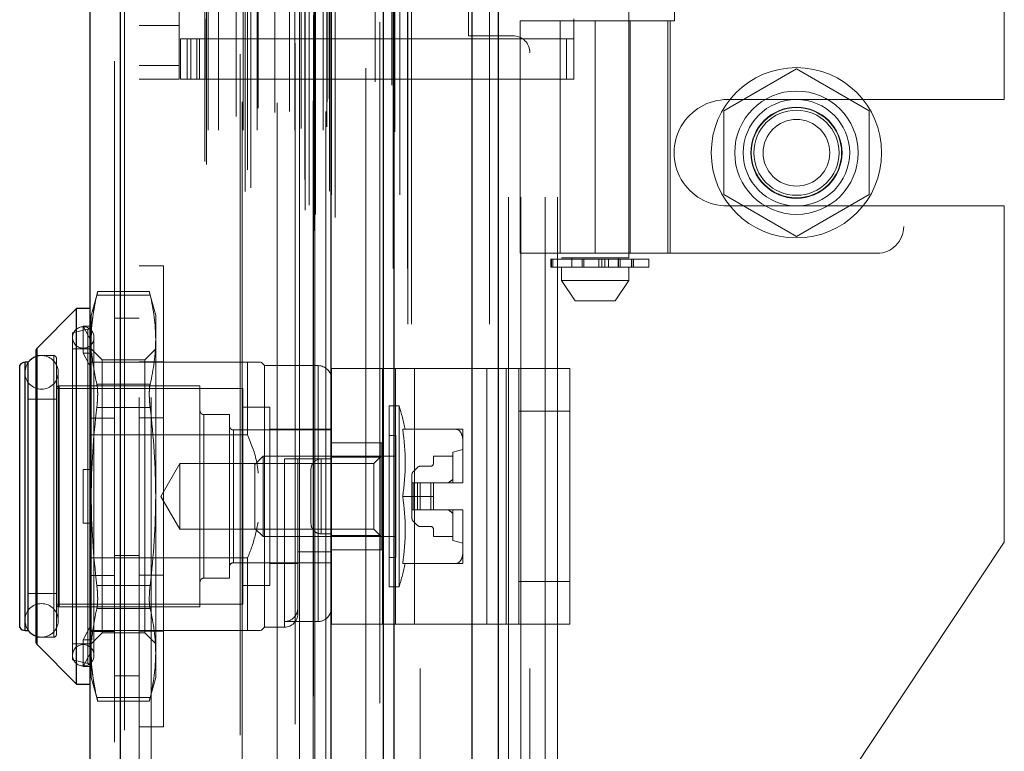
# Model space of a CAD drawing. Header units: inches. Extents: x 0.2 to 10.8, y 0.2 to 8.2.
# Tile 129 of 164: x 5.473 to 5.618, y 3.223 to 3.33. Entities that reach past the tile are written whole.
import ezdxf

# ---------------------------------------------------------------- set-up
doc = ezdxf.new("R2010")
doc.units = ezdxf.units.IN
doc.header["$MEASUREMENT"] = 0
doc.linetypes.add('HIDDEN', pattern=[0.07500000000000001, 0.05, -0.025])
doc.layers.add('DIMENSIONS', color=140, linetype='Continuous')
doc.styles.add('SLDTEXTSTYLE0', font='TXT', dxfattribs={"width": 0.7})
doc.dimstyles.new('SLDDIMSTYLE0', dxfattribs={"dimtxt": 0.0849609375, "dimasz": 0.13, "dimexe": 0, "dimexo": 0.0625, "dimgap": 0.021240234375, "dimtad": 0, "dimtih": 1, "dimtoh": 1, "dimlfac": 20, "dimrnd": 1e-09, "dimzin": 12, "dimdsep": 46, "dimtxsty": 'SLDTEXTSTYLE0', "dimsah": 1, "dimcen": 0.09, "dimadec": 0, "dimazin": 3, "dimtfac": 1, "dimtofl": 0, "dimtmove": 0, "dimatfit": 3, "dimfxl": 0, "dimfrac": 2, "dimtolj": 1, "dimtzin": 12, "dimarcsym": 0})

# ---------------------------------------------------------------- blocks, each defined once
blk = doc.blocks.new('_D_18')
at = {"layer": 'DIMENSIONS'}
for p, q in [((5.495136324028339, 5.028145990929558), (5.109062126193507, 5.02814599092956)), ((5.234062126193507, 5.02814599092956), (5.234062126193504, 4.099762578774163)), ((5.072488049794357, 3.945711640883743), (5.043957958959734, 3.945711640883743)), ((5.043957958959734, 3.945711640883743), (5.043957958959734, 3.810680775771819)), ((5.395636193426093, 3.945711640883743), (5.424166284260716, 3.945711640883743)), ((5.424166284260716, 3.945711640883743), (5.424166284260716, 3.810680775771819)), ((5.043957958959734, 3.810680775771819), (5.072488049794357, 3.810680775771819)), ((5.424166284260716, 3.810680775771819), (5.395636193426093, 3.810680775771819)), ((5.234062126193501, 3.20394599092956), (5.234062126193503, 3.791660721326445)), ((5.495136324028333, 3.203945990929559), (5.1090621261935, 3.203945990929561))]:
    blk.add_line(p, q, dxfattribs=at)
for points in [[(5.234062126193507, 5.02814599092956), (5.214062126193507, 4.89814599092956), (5.254062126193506, 4.89814599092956)], [(5.234062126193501, 3.20394599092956), (5.254062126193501, 3.33394599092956), (5.214062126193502, 3.33394599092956)]]:
    blk.add_solid(points, dxfattribs=at)
at = {"layer": 'DIMENSIONS', "char_height": 0.08333333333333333, "attachment_point": 1, "style": 'SLDTEXTSTYLE0'}
for s, insert in [('36.48', (5.072488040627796, 4.072154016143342)), ('926.7', (5.072488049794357, 3.918103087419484))]:
    blk.add_mtext(s, dxfattribs=dict(at, insert=insert))
blk = doc.blocks.new('_D_19')
at = {"layer": 'DIMENSIONS'}
for p, q in [((5.47678632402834, 5.097295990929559), (4.776774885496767, 5.097295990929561)), ((4.901774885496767, 5.097295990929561), (4.901774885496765, 4.580255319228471)), ((4.740200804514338, 4.450124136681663), (4.711670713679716, 4.450124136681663)), ((4.711670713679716, 4.450124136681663), (4.711670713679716, 4.315093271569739)), ((5.063348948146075, 4.450124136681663), (5.091879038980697, 4.450124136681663)), ((5.091879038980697, 4.450124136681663), (5.091879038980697, 4.315093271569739)), ((4.711670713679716, 4.315093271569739), (4.740200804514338, 4.315093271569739)), ((5.091879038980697, 4.315093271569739), (5.063348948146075, 4.315093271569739)), ((4.90177488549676, 3.13474599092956), (4.901774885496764, 4.161042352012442)), ((5.476786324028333, 3.134745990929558), (4.77677488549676, 3.134745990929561))]:
    blk.add_line(p, q, dxfattribs=at)
for points in [[(4.901774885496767, 5.097295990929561), (4.881774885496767, 4.967295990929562), (4.921774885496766, 4.967295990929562)], [(4.90177488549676, 3.13474599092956), (4.92177488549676, 3.26474599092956), (4.881774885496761, 3.26474599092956)]]:
    blk.add_solid(points, dxfattribs=at)
at = {"layer": 'DIMENSIONS', "char_height": 0.08333333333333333, "attachment_point": 1, "style": 'SLDTEXTSTYLE0'}
for s, insert in [('39.25', (4.740200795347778, 4.576566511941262)), ('997.0', (4.740200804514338, 4.422515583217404)), ('OPENING', (4.639737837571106, 4.268464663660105))]:
    blk.add_mtext(s, dxfattribs=dict(at, insert=insert))

msp = doc.modelspace()

# ---------------------------------------------------------------- linework, layer by layer
at = {"color": 7, "linetype": 'Continuous', "lineweight": 25}
for p, q in [((5.539813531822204, 3.085295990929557), (5.539813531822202, 5.152085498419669)), ((5.54363190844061, 5.152793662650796), (5.54363190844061, 3.085295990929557)), ((5.526786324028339, 3.085295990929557), (5.526786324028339, 5.146545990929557)), ((5.528367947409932, 3.085295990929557), (5.528367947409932, 5.146701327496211)), ((5.519104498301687, 3.100958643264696), (5.519104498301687, 5.131123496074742)), ((5.488191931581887, 3.106409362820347), (5.488191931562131, 5.12567277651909)), ((5.483729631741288, 5.12390569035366), (5.483729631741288, 3.108176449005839)), ((5.481761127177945, 3.28755678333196), (5.475970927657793, 3.281766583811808)), ((5.483729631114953, 3.28755678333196), (5.481761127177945, 3.28755678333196)), ((5.481761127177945, 3.23243867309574), (5.481761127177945, 3.28755678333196)), ((5.475855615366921, 3.238507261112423), (5.475855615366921, 3.281488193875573)), ((5.475970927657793, 3.238228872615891), (5.475970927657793, 3.281766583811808)), ((5.474656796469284, 3.279682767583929), (5.474230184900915, 3.279682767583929)), ((5.474230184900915, 3.240312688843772), (5.474230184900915, 3.279682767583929)), ((5.474674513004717, 3.240312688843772), (5.474674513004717, 3.279682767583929)), ((5.473422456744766, 3.240734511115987), (5.473422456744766, 3.279260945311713)), ((5.474230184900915, 3.240312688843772), (5.474656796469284, 3.240312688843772)), ((5.475970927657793, 3.238228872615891), (5.481761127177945, 3.23243867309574)), ((5.481761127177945, 3.23243867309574), (5.483729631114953, 3.23243867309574))]:
    msp.add_line(p, q, dxfattribs=at)
at = {"color": 7, "linetype": 'HIDDEN', "lineweight": 18}
for p, q in [((5.539813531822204, 3.085295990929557), (5.539813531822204, 5.152085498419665)), ((5.542359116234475, 3.085295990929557), (5.542359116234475, 5.15208549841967)), ((5.542359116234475, 3.085295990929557), (5.542359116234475, 5.152085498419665)), ((5.54363190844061, 5.152793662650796), (5.54363190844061, 3.085295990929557)), ((5.54363190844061, 3.085295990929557), (5.54363190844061, 5.1527936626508)), ((5.54363190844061, 3.085295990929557), (5.54363190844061, 5.1527936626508)), ((5.528367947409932, 3.085295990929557), (5.528367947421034, 5.146701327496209)), ((5.530386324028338, 3.085295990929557), (5.530386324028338, 5.146545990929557)), ((5.530913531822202, 3.085295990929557), (5.530913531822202, 5.146701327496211)), ((5.530913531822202, 3.085295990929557), (5.530913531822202, 5.146701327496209)), ((5.528215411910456, 3.093476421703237), (5.528215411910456, 5.138605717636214)), ((5.516569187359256, 3.098958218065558), (5.516569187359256, 5.133123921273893)), ((5.516569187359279, 3.098958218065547), (5.516569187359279, 5.133123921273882)), ((5.515286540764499, 3.101999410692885), (5.515286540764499, 5.130082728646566)), ((5.516518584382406, 5.130667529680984), (5.516518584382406, 3.101414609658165)), ((5.516824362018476, 3.101360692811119), (5.516824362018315, 5.13072144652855)), ((5.519729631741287, 3.100958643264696), (5.519729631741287, 5.131123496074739)), ((5.515881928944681, 3.102752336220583), (5.515881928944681, 5.129352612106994)), ((5.526262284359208, 5.129625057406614), (5.526262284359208, 3.102456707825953)), ((5.506481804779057, 3.104737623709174), (5.506481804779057, 5.127344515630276)), ((5.518878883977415, 3.104827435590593), (5.518878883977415, 5.127254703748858)), ((5.518878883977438, 3.104827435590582), (5.518878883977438, 5.127254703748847)), ((5.519149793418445, 3.104249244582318), (5.519149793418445, 5.127832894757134)), ((5.519165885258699, 3.104375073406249), (5.519165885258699, 5.127707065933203)), ((5.529179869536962, 3.104274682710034), (5.529179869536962, 5.127802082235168)), ((5.488191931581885, 5.125672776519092), (5.488191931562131, 3.106409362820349)), ((5.488817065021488, 3.106409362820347), (5.488817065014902, 5.12567277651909)), ((5.488817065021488, 5.125672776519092), (5.488817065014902, 3.106409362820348)), ((5.507340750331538, 3.1052920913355), (5.507340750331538, 5.126787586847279)), ((5.51384783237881, 5.126540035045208), (5.51384783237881, 3.105546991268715)), ((5.505773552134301, 5.124924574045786), (5.505773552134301, 3.107154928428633)), ((5.506832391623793, 3.107919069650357), (5.506832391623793, 5.124163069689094)), ((5.515267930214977, 3.106527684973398), (5.515267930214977, 5.125554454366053)), ((5.487329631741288, 5.123905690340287), (5.487329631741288, 3.108176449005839)), ((5.500562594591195, 3.109138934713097), (5.500562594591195, 5.122943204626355)), ((5.500822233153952, 3.108700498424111), (5.500822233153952, 5.12338164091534)), ((5.524200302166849, 5.122865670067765), (5.524200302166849, 3.109215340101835)), ((5.528477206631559, 3.113540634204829), (5.528477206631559, 5.118542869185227)), ((5.501062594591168, 3.113769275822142), (5.501062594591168, 5.118312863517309)), ((5.501062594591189, 3.113769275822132), (5.501062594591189, 5.118312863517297)), ((5.50258214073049, 3.113769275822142), (5.50258214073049, 5.118312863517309)), ((5.506075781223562, 5.117914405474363), (5.506075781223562, 3.114167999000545)), ((5.506203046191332, 3.113769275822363), (5.506203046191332, 5.118312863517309)), ((5.508270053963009, 3.113769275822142), (5.508270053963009, 5.118312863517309)), ((5.511193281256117, 5.11777123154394), (5.511193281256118, 3.114309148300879)), ((5.513772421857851, 3.113769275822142), (5.513772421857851, 5.118312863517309)), ((5.514476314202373, 5.118312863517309), (5.514476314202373, 3.113769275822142)), ((5.514476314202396, 3.113769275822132), (5.514476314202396, 5.118312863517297)), ((5.514726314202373, 3.114019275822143), (5.514726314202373, 5.118062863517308)), ((5.516476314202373, 5.118062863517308), (5.516476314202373, 3.114019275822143)), ((5.516726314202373, 3.113769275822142), (5.516726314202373, 5.118312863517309)), ((5.516726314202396, 5.118312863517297), (5.516726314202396, 3.113769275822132)), ((5.517970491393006, 3.113769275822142), (5.517970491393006, 5.118312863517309)), ((5.517970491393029, 3.113769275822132), (5.517970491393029, 5.118312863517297)), ((5.518476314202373, 3.114269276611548), (5.518476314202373, 5.117812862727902)), ((5.518476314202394, 3.114269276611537), (5.518476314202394, 5.117812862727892)), ((5.505167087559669, 3.115788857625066), (5.505167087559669, 5.116293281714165)), ((5.510864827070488, 3.116346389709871), (5.510864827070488, 5.115735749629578)), ((5.510864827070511, 3.11634638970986), (5.510864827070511, 5.115735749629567)), ((5.512997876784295, 3.116494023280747), (5.512997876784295, 5.1155872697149)), ((5.518329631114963, 5.116516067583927), (5.518329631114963, 3.115566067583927)), ((5.508431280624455, 3.117011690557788), (5.508431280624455, 5.115074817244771)), ((5.518518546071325, 3.117917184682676), (5.518518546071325, 5.114164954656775)), ((5.518518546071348, 3.117917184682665), (5.518518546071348, 5.114164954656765)), ((5.518846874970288, 3.118381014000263), (5.518846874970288, 5.113701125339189)), ((5.51884687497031, 3.118381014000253), (5.51884687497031, 5.113701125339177)), ((5.525562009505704, 3.120835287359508), (5.525562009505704, 5.111246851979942)), ((5.528042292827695, 3.120368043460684), (5.528042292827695, 5.111693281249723)), ((5.532186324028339, 3.134745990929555), (5.532186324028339, 5.097295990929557)), ((5.532186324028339, 3.134745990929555), (5.532186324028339, 5.097295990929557)), ((5.532186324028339, 3.134745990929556), (5.532186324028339, 5.097295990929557)), ((5.532186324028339, 3.134745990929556), (5.532186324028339, 5.097295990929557)), ((5.490929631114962, 5.074516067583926), (5.490929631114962, 3.157566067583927)), ((5.492729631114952, 3.157566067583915), (5.492729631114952, 5.074516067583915)), ((5.492729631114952, 3.157566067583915), (5.492729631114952, 5.074516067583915)), ((5.492729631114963, 5.074516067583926), (5.492729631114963, 3.157566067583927)), ((5.492729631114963, 5.074516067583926), (5.492729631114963, 3.157566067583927)), ((5.545136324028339, 3.203945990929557), (5.545136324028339, 3.535045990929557)), ((5.545136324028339, 3.203945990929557), (5.545136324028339, 3.535045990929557)), ((5.546936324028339, 3.203945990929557), (5.546936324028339, 3.535045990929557)), ((5.550536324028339, 3.203945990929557), (5.550536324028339, 3.535045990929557)), ((5.552336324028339, 3.203945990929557), (5.552336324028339, 3.535045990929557)), ((5.552336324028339, 3.203945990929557), (5.552336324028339, 3.535045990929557)), ((5.552937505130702, 3.442658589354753), (5.552937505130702, 3.295020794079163)), ((5.562780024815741, 3.295020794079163), (5.562780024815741, 3.442658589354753)), ((5.603134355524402, 3.439382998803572), (5.603134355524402, 3.299619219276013)), ((5.617886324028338, 3.318258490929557), (5.617886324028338, 3.420733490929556)), ((5.496835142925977, 3.323241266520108), (5.496835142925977, 3.415760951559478)), ((5.539286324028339, 3.327620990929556), (5.539286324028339, 3.411370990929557)), ((5.569491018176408, 3.409166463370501), (5.569491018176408, 3.329835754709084)), ((5.500772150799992, 3.330131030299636), (5.500772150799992, 3.327178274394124)), ((5.554709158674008, 3.330131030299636), (5.554709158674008, 3.327178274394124)), ((5.490929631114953, 3.329146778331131), (5.496835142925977, 3.329146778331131)), ((5.546835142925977, 3.329835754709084), (5.568882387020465, 3.329835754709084)), ((5.546835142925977, 3.329835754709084), (5.546835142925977, 3.295682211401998)), ((5.552740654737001, 3.329835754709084), (5.552740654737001, 3.295682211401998)), ((5.55785876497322, 3.329835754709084), (5.55785876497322, 3.295682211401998)), ((5.55785876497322, 3.295682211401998), (5.55785876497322, 3.329835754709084)), ((5.562802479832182, 3.329835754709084), (5.562802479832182, 3.295682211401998)), ((5.562976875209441, 3.295682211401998), (5.562976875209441, 3.329835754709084)), ((5.568506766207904, 3.295682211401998), (5.568506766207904, 3.329835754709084)), ((5.568882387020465, 3.329835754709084), (5.569491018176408, 3.329835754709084)), ((5.568882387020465, 3.295682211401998), (5.568882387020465, 3.329835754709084)), ((5.497031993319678, 3.3212727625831), (5.497031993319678, 3.327178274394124)), ((5.497031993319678, 3.327178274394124), (5.498016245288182, 3.327178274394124)), ((5.498016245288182, 3.3212727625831), (5.498016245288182, 3.327178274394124)), ((5.498528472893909, 3.327178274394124), (5.498016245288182, 3.327178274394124)), ((5.498016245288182, 3.3212727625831), (5.498016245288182, 3.327178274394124)), ((5.498528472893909, 3.3212727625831), (5.498528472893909, 3.327178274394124)), ((5.498528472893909, 3.327178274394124), (5.499421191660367, 3.327178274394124)), ((5.499421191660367, 3.3212727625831), (5.499421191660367, 3.327178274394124)), ((5.553633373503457, 3.327178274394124), (5.499421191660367, 3.327178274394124)), ((5.499787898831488, 3.327178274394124), (5.499787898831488, 3.3212727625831)), ((5.500772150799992, 3.327178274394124), (5.500772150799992, 3.3212727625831)), ((5.545786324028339, 3.327620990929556), (5.539286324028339, 3.327620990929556)), ((5.553633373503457, 3.3212727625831), (5.553633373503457, 3.327178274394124)), ((5.553633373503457, 3.327178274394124), (5.554709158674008, 3.327178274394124)), ((5.554709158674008, 3.3212727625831), (5.554709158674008, 3.327178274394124)), ((5.548286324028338, 3.134745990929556), (5.548286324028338, 3.325120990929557)), ((5.490929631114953, 3.323241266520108), (5.496835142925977, 3.323241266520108)), ((5.490929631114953, 3.323241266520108), (5.496835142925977, 3.323241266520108)), ((5.496835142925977, 3.323241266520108), (5.496835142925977, 3.3212727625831)), ((5.587386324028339, 3.322743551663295), (5.576736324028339, 3.316594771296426)), ((5.598036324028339, 3.316594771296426), (5.587386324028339, 3.322743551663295)), ((5.490929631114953, 3.3212727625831), (5.496835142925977, 3.3212727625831)), ((5.498016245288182, 3.3212727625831), (5.497031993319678, 3.3212727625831)), ((5.498528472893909, 3.3212727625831), (5.498016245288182, 3.3212727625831)), ((5.499421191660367, 3.3212727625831), (5.498528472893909, 3.3212727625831)), ((5.499421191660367, 3.3212727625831), (5.553633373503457, 3.3212727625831)), ((5.554709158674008, 3.3212727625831), (5.553633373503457, 3.3212727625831)), ((5.577261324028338, 3.318258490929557), (5.617886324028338, 3.318258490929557)), ((5.576736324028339, 3.316594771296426), (5.576736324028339, 3.304297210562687)), ((5.598036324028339, 3.304297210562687), (5.598036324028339, 3.316594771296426)), ((5.576736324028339, 3.304297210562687), (5.587386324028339, 3.298148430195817)), ((5.587386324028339, 3.298148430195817), (5.598036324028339, 3.304297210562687)), ((5.577261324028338, 3.302633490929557), (5.617886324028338, 3.302633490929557)), ((5.617886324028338, 3.253289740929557), (5.617886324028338, 3.302633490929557)), ((5.568882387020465, 3.295682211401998), (5.546835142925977, 3.295682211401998)), ((5.568882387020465, 3.295682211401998), (5.599197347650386, 3.295682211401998)), ((5.494529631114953, 3.293847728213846), (5.490929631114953, 3.293847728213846)), ((5.494529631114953, 3.293847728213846), (5.494529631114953, 3.226147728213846)), ((5.551357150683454, 3.294823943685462), (5.551429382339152, 3.294823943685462)), ((5.551357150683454, 3.294823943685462), (5.551357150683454, 3.293642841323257)), ((5.551429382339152, 3.293642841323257), (5.551429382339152, 3.294823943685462)), ((5.551429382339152, 3.294823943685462), (5.565732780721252, 3.294823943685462)), ((5.551429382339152, 3.294823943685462), (5.551429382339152, 3.293642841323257)), ((5.551665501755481, 3.294823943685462), (5.551665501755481, 3.293642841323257)), ((5.551665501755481, 3.293642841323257), (5.551665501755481, 3.294823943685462)), ((5.562780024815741, 3.295020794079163), (5.552937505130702, 3.295020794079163)), ((5.554413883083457, 3.295020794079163), (5.554413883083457, 3.293642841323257)), ((5.555935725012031, 3.293642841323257), (5.555935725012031, 3.294823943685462)), ((5.555935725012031, 3.294823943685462), (5.555935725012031, 3.293642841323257)), ((5.556209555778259, 3.294823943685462), (5.556209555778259, 3.293642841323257)), ((5.556209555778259, 3.293642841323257), (5.556209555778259, 3.294823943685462)), ((5.558404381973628, 3.293642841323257), (5.558404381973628, 3.294823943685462)), ((5.558404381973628, 3.294823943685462), (5.558404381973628, 3.293642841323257)), ((5.558847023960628, 3.294823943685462), (5.558847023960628, 3.293642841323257)), ((5.558847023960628, 3.293642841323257), (5.558847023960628, 3.294823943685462)), ((5.559281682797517, 3.293642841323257), (5.559281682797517, 3.294823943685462)), ((5.559281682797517, 3.294823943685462), (5.559281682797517, 3.293642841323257)), ((5.559790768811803, 3.294823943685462), (5.559790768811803, 3.293642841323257)), ((5.559790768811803, 3.293642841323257), (5.559790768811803, 3.294823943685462)), ((5.561255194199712, 3.294823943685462), (5.561255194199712, 3.293642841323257)), ((5.561260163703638, 3.294823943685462), (5.561260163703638, 3.293642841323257)), ((5.561260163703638, 3.293642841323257), (5.561260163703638, 3.294823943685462)), ((5.561303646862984, 3.293642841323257), (5.561303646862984, 3.295020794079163)), ((5.561303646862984, 3.293642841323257), (5.561303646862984, 3.294823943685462)), ((5.561546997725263, 3.293642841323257), (5.561546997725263, 3.294823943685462)), ((5.561546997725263, 3.294823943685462), (5.561546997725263, 3.293642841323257)), ((5.563169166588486, 3.294823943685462), (5.563169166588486, 3.293642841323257)), ((5.563169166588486, 3.293642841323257), (5.563169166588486, 3.294823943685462)), ((5.56343930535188, 3.293642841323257), (5.56343930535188, 3.294823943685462)), ((5.56343930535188, 3.294823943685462), (5.56343930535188, 3.293642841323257)), ((5.563460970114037, 3.293642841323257), (5.563460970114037, 3.294823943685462)), ((5.565732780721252, 3.293642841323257), (5.565732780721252, 3.294823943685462)), ((5.551429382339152, 3.293642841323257), (5.551357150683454, 3.293642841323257)), ((5.565732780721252, 3.293642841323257), (5.551429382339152, 3.293642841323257)), ((5.552937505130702, 3.293642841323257), (5.552937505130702, 3.291674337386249)), ((5.562780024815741, 3.291674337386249), (5.562780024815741, 3.293642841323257)), ((5.552937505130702, 3.291674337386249), (5.562780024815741, 3.291674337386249)), ((5.552937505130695, 3.291674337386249), (5.554906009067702, 3.288721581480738)), ((5.560811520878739, 3.288721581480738), (5.562780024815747, 3.291674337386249)), ((5.484864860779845, 3.29007461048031), (5.483926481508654, 3.286572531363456)), ((5.484741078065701, 3.289547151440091), (5.492560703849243, 3.28954715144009)), ((5.484741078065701, 3.28954715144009), (5.492560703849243, 3.28954715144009)), ((5.492449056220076, 3.29007461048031), (5.484852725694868, 3.29007461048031)), ((5.493375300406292, 3.286572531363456), (5.492436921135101, 3.29007461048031)), ((5.554906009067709, 3.288721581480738), (5.560811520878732, 3.288721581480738)), ((5.483926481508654, 3.284726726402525), (5.483926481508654, 3.286572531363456)), ((5.493375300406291, 3.28301218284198), (5.493375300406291, 3.286572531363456)), ((5.490929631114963, 3.286141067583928), (5.487329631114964, 3.286141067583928)), ((5.483424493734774, 3.284533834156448), (5.481170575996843, 3.284013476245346)), ((5.481170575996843, 3.235981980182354), (5.481170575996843, 3.284013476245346)), ((5.482745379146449, 3.281043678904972), (5.482745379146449, 3.284980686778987)), ((5.482745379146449, 3.284980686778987), (5.48400419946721, 3.284980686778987)), ((5.483926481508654, 3.282764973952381), (5.482745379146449, 3.284980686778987)), ((5.483424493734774, 3.235461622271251), (5.483424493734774, 3.284445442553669)), ((5.48400419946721, 3.284980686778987), (5.483926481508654, 3.284726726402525)), ((5.483926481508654, 3.284726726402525), (5.483926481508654, 3.282764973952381)), ((5.483926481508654, 3.282764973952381), (5.483926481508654, 3.28078971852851)), ((5.484320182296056, 3.236670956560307), (5.484320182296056, 3.283324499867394)), ((5.493375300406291, 3.25999772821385), (5.493375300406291, 3.28301218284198)), ((5.475970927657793, 3.281766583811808), (5.475970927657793, 3.238228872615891)), ((5.483729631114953, 3.281651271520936), (5.481170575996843, 3.281651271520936)), ((5.482745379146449, 3.281043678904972), (5.48400419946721, 3.281043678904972)), ((5.483926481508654, 3.278827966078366), (5.482745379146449, 3.281043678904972)), ((5.485524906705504, 3.280052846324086), (5.483926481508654, 3.281651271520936)), ((5.48400419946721, 3.281043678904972), (5.483926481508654, 3.28078971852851)), ((5.483926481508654, 3.25999772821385), (5.483926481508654, 3.28078971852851)), ((5.493375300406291, 3.281651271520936), (5.491776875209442, 3.280052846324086)), ((5.474230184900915, 3.279682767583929), (5.474230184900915, 3.240312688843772)), ((5.474674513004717, 3.279682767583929), (5.474656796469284, 3.279682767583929)), ((5.478414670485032, 3.280667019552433), (5.475855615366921, 3.280667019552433)), ((5.478414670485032, 3.239328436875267), (5.478414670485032, 3.280667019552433)), ((5.478808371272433, 3.239722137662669), (5.478808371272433, 3.280273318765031)), ((5.487329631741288, 3.279682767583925), (5.483729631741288, 3.279682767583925)), ((5.485524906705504, 3.277365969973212), (5.485524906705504, 3.280052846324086)), ((5.491776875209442, 3.280052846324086), (5.485524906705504, 3.280052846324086)), ((5.506859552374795, 3.279682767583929), (5.487329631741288, 3.279682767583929)), ((5.494529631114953, 3.279772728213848), (5.490929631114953, 3.279772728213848)), ((5.491776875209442, 3.277365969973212), (5.491776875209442, 3.280052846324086)), ((5.506859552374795, 3.269018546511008), (5.506859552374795, 3.279682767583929)), ((5.509320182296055, 3.279190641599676), (5.508828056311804, 3.279682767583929)), ((5.473422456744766, 3.279260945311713), (5.473422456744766, 3.240734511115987)), ((5.474164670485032, 3.278206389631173), (5.474164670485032, 3.241789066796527)), ((5.479085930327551, 3.241789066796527), (5.479085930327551, 3.278206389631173)), ((5.509320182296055, 3.240804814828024), (5.509320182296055, 3.279190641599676)), ((5.517194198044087, 3.279190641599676), (5.509320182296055, 3.279190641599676)), ((5.517194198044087, 3.241613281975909), (5.517194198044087, 3.279100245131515)), ((5.519162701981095, 3.241248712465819), (5.519162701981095, 3.278748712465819)), ((5.519162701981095, 3.278748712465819), (5.528538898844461, 3.278748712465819)), ((5.526662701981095, 3.241248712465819), (5.526662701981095, 3.278748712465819)), ((5.528538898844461, 3.241248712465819), (5.528538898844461, 3.278748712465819)), ((5.528538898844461, 3.278748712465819), (5.541974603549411, 3.278748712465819)), ((5.531350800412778, 3.241248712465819), (5.531350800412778, 3.278748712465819)), ((5.541974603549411, 3.241248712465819), (5.541974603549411, 3.278748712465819)), ((5.541974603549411, 3.278748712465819), (5.546662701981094, 3.278748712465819)), ((5.544786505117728, 3.241248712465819), (5.544786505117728, 3.278748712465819)), ((5.546662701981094, 3.278748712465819), (5.554162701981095, 3.278748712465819)), ((5.546662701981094, 3.272498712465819), (5.546662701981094, 3.278748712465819)), ((5.554162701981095, 3.278748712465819), (5.554162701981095, 3.272498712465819)), ((5.484741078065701, 3.276477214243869), (5.492560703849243, 3.276477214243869)), ((5.484741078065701, 3.276477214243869), (5.492560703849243, 3.276477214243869)), ((5.485524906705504, 3.239942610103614), (5.485524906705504, 3.277365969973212)), ((5.491776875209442, 3.239942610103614), (5.491776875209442, 3.277365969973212)), ((5.506170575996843, 3.275844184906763), (5.478808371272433, 3.275844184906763)), ((5.479202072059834, 3.243757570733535), (5.479202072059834, 3.276237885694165)), ((5.499871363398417, 3.276237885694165), (5.479202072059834, 3.276237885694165)), ((5.499871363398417, 3.243757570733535), (5.499871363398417, 3.276237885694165)), ((5.506170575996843, 3.244151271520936), (5.506170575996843, 3.275844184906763)), ((5.478808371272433, 3.274269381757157), (5.474674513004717, 3.274269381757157)), ((5.484741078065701, 3.273067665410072), (5.492560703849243, 3.273067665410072)), ((5.484741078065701, 3.273067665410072), (5.492560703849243, 3.273067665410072)), ((5.510107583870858, 3.273088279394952), (5.506170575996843, 3.273088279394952)), ((5.510107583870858, 3.246907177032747), (5.510107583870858, 3.273088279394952)), ((5.527627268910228, 3.246710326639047), (5.527627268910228, 3.273285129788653)), ((5.529092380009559, 3.273285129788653), (5.527627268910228, 3.273285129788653)), ((5.529092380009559, 3.246710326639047), (5.529092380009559, 3.273285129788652)), ((5.546662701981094, 3.247498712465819), (5.546662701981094, 3.272498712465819)), ((5.546662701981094, 3.272498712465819), (5.554162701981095, 3.272498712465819)), ((5.554162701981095, 3.247498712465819), (5.554162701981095, 3.272498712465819)), ((5.487329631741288, 3.271457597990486), (5.483729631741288, 3.271457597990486)), ((5.494529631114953, 3.27154755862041), (5.490929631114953, 3.27154755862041)), ((5.50046191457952, 3.247989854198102), (5.50046191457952, 3.272005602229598)), ((5.504202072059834, 3.272005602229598), (5.50046191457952, 3.272005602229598)), ((5.504202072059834, 3.247989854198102), (5.504202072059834, 3.272005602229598)), ((5.519162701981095, 3.269741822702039), (5.504792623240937, 3.269741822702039)), ((5.504792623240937, 3.250253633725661), (5.504792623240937, 3.269651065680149)), ((5.519162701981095, 3.26984024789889), (5.510107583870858, 3.26984024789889)), ((5.529625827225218, 3.26984024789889), (5.537507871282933, 3.26984024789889)), ((5.538454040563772, 3.26777863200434), (5.538454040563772, 3.26984024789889)), ((5.506859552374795, 3.269018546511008), (5.483729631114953, 3.269018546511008)), ((5.519162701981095, 3.267873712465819), (5.526662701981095, 3.267873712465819)), ((5.526446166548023, 3.267871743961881), (5.519162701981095, 3.267871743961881)), ((5.526446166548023, 3.265737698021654), (5.526446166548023, 3.267871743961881)), ((5.528611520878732, 3.268954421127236), (5.527627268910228, 3.268954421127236)), ((5.528611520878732, 3.251041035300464), (5.528611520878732, 3.268954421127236)), ((5.538454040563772, 3.262059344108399), (5.538454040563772, 3.26777863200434)), ((5.538454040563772, 3.266887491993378), (5.536977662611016, 3.266493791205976)), ((5.536977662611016, 3.261966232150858), (5.536977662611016, 3.266493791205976)), ((5.509149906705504, 3.265903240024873), (5.507942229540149, 3.264695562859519)), ((5.509149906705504, 3.254092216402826), (5.509149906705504, 3.265903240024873)), ((5.528611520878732, 3.265903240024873), (5.509149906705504, 3.265903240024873)), ((5.517194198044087, 3.265509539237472), (5.512272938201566, 3.265509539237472)), ((5.512272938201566, 3.265509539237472), (5.512272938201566, 3.240892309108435)), ((5.514241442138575, 3.242773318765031), (5.514241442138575, 3.265509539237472)), ((5.517662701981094, 3.265498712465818), (5.517662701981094, 3.254498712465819)), ((5.517662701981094, 3.265498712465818), (5.519162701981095, 3.265498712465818)), ((5.517662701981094, 3.254498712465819), (5.517662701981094, 3.265498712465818)), ((5.526446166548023, 3.265737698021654), (5.519162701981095, 3.265737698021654)), ((5.526446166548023, 3.265903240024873), (5.525380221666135, 3.264837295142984)), ((5.526446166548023, 3.254257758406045), (5.526446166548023, 3.265737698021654)), ((5.536977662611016, 3.265903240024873), (5.534123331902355, 3.265903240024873)), ((5.534123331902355, 3.265903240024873), (5.534123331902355, 3.264820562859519)), ((5.482745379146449, 3.256060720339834), (5.482745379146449, 3.263934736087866)), ((5.482745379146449, 3.263934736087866), (5.483926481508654, 3.263934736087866)), ((5.48400419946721, 3.263934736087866), (5.483926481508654, 3.263934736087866)), ((5.496920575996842, 3.264837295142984), (5.494126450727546, 3.25999772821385)), ((5.496920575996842, 3.255158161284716), (5.496920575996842, 3.264837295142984)), ((5.525380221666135, 3.264837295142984), (5.496920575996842, 3.264837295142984)), ((5.507942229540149, 3.255299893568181), (5.507942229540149, 3.264695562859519)), ((5.516162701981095, 3.263998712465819), (5.516162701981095, 3.255998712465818)), ((5.525380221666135, 3.255158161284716), (5.525380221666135, 3.264837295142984)), ((5.531785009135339, 3.26425389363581), (5.531146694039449, 3.263615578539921)), ((5.533729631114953, 3.264426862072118), (5.532202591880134, 3.264426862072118)), ((5.530973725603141, 3.263197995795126), (5.530973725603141, 3.261966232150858)), ((5.538454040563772, 3.261966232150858), (5.538454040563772, 3.262059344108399)), ((5.538454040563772, 3.262059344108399), (5.538454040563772, 3.261966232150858)), ((5.530973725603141, 3.261966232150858), (5.530973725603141, 3.258029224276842)), ((5.531146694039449, 3.261966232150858), (5.530973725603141, 3.261966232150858)), ((5.531785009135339, 3.261966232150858), (5.531146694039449, 3.261966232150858)), ((5.531146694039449, 3.261966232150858), (5.531146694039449, 3.258029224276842)), ((5.531146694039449, 3.261966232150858), (5.531146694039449, 3.258029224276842)), ((5.532202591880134, 3.261966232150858), (5.531785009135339, 3.261966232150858)), ((5.531785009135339, 3.261966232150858), (5.531785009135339, 3.258029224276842)), ((5.531785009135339, 3.261966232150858), (5.531785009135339, 3.258029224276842)), ((5.533729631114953, 3.261966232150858), (5.532202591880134, 3.261966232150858)), ((5.532202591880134, 3.261966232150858), (5.532202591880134, 3.258029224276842)), ((5.532202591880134, 3.261966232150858), (5.532202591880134, 3.258029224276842)), ((5.533729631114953, 3.261966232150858), (5.533729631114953, 3.258029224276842)), ((5.534123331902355, 3.261966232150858), (5.533729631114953, 3.261966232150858)), ((5.533729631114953, 3.261966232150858), (5.533729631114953, 3.258029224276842)), ((5.534123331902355, 3.261966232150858), (5.538453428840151, 3.261966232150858)), ((5.534123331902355, 3.25999772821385), (5.534123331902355, 3.261966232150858)), ((5.538453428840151, 3.261966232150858), (5.538454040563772, 3.261966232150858)), ((5.483926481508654, 3.23920573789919), (5.483926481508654, 3.25999772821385)), ((5.493375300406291, 3.23698327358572), (5.493375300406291, 3.25999772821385)), ((5.494126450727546, 3.25999772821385), (5.496920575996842, 3.255158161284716)), ((5.529625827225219, 3.25999772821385), (5.534123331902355, 3.25999772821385)), ((5.534123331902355, 3.25999772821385), (5.534123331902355, 3.258029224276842)), ((5.531146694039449, 3.258029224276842), (5.530973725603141, 3.258029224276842)), ((5.530973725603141, 3.258029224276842), (5.530973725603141, 3.256797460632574)), ((5.531785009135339, 3.258029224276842), (5.531146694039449, 3.258029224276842)), ((5.532202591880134, 3.258029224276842), (5.531785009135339, 3.258029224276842)), ((5.533729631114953, 3.258029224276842), (5.532202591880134, 3.258029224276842)), ((5.534123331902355, 3.258029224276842), (5.533729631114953, 3.258029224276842)), ((5.534123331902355, 3.258029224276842), (5.538453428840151, 3.258029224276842)), ((5.536977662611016, 3.253501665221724), (5.536977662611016, 3.258029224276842)), ((5.538453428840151, 3.258029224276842), (5.538454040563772, 3.258029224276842)), ((5.538454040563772, 3.257936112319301), (5.538454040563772, 3.258029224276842)), ((5.538454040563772, 3.258029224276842), (5.538454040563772, 3.2579361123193)), ((5.538454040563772, 3.25221682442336), (5.538454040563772, 3.257936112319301)), ((5.531146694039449, 3.256379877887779), (5.531785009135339, 3.255741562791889)), ((5.482745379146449, 3.256060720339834), (5.483926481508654, 3.256060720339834)), ((5.48400419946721, 3.256060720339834), (5.483926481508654, 3.256060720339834)), ((5.496920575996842, 3.255158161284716), (5.525380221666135, 3.255158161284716)), ((5.507942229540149, 3.255299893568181), (5.509149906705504, 3.254092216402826)), ((5.525380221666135, 3.255158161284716), (5.526446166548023, 3.254092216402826)), ((5.532202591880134, 3.255568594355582), (5.533729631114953, 3.255568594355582)), ((5.534123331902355, 3.255174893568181), (5.534123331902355, 3.254092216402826)), ((5.509149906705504, 3.254092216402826), (5.528611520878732, 3.254092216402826)), ((5.517662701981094, 3.254498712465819), (5.519162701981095, 3.254498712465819)), ((5.526446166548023, 3.254257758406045), (5.519162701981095, 3.254257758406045)), ((5.526446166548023, 3.252123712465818), (5.526446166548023, 3.254257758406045)), ((5.534123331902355, 3.254092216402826), (5.536977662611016, 3.254092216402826)), ((5.536977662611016, 3.253501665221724), (5.538454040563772, 3.253107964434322)), ((5.519162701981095, 3.252123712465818), (5.526662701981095, 3.252123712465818)), ((5.538454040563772, 3.25015520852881), (5.538454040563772, 3.25221682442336)), ((5.617886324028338, 3.253289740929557), (5.585111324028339, 3.203945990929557)), ((5.506859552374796, 3.250976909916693), (5.483729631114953, 3.250976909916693)), ((5.490929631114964, 3.251316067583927), (5.487329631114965, 3.251316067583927)), ((5.506859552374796, 3.240312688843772), (5.506859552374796, 3.250976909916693)), ((5.519162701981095, 3.251843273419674), (5.514241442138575, 3.251843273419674)), ((5.527627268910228, 3.251041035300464), (5.528611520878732, 3.251041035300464)), ((5.504792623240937, 3.250253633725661), (5.519162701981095, 3.250253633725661)), ((5.510107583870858, 3.25015520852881), (5.514241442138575, 3.25015520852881)), ((5.529625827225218, 3.25015520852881), (5.537507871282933, 3.250155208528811)), ((5.487329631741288, 3.248357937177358), (5.483729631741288, 3.248357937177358)), ((5.494529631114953, 3.248447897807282), (5.490929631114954, 3.248447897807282)), ((5.50046191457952, 3.247989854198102), (5.504202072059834, 3.247989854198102)), ((5.484741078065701, 3.246927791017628), (5.492560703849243, 3.246927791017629)), ((5.484741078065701, 3.246927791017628), (5.492560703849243, 3.246927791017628)), ((5.506170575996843, 3.246907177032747), (5.510107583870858, 3.246907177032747)), ((5.527627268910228, 3.246710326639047), (5.529092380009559, 3.246710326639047)), ((5.546662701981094, 3.247498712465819), (5.554162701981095, 3.247498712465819)), ((5.546662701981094, 3.241248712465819), (5.546662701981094, 3.247498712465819)), ((5.554162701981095, 3.247498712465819), (5.554162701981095, 3.241248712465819)), ((5.474674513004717, 3.245726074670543), (5.478808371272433, 3.245726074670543)), ((5.478808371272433, 3.244151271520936), (5.506170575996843, 3.244151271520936)), ((5.479202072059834, 3.243757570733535), (5.499871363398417, 3.243757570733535)), ((5.484741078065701, 3.243518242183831), (5.492560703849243, 3.243518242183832)), ((5.484741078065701, 3.243518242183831), (5.492560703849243, 3.243518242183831)), ((5.482745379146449, 3.238951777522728), (5.483926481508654, 3.241167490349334)), ((5.508828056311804, 3.240312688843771), (5.509320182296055, 3.240804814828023)), ((5.509320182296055, 3.240804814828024), (5.512272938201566, 3.240804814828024)), ((5.517194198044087, 3.241613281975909), (5.512272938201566, 3.241613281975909)), ((5.519162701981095, 3.241248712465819), (5.528538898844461, 3.241248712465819)), ((5.528538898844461, 3.241248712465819), (5.541974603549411, 3.241248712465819)), ((5.541974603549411, 3.241248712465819), (5.546662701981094, 3.241248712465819)), ((5.546662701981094, 3.241248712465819), (5.554162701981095, 3.241248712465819)), ((5.474656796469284, 3.240312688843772), (5.474674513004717, 3.240312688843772)), ((5.475855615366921, 3.239328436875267), (5.478414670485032, 3.239328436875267)), ((5.48400419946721, 3.238951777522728), (5.482745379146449, 3.238951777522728)), ((5.482745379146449, 3.238951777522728), (5.482745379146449, 3.235014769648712)), ((5.506859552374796, 3.240312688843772), (5.483729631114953, 3.240312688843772)), ((5.487329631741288, 3.240132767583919), (5.483729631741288, 3.240132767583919)), ((5.483926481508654, 3.238344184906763), (5.485524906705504, 3.239942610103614)), ((5.48400419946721, 3.238951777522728), (5.483926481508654, 3.23920573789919)), ((5.483926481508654, 3.23920573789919), (5.483926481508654, 3.237230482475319)), ((5.485524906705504, 3.239942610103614), (5.491776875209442, 3.239942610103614)), ((5.494529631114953, 3.240222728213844), (5.490929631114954, 3.240222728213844)), ((5.491776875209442, 3.239942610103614), (5.493375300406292, 3.238344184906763)), ((5.481170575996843, 3.238344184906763), (5.483729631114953, 3.238344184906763)), ((5.482745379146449, 3.235014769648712), (5.483926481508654, 3.237230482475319)), ((5.483926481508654, 3.235268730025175), (5.483926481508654, 3.237230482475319)), ((5.493375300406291, 3.233422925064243), (5.493375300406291, 3.23698327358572)), ((5.481170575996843, 3.235981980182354), (5.483424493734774, 3.235461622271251)), ((5.48400419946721, 3.235014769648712), (5.482745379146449, 3.235014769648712)), ((5.48400419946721, 3.235014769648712), (5.483926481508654, 3.235268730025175)), ((5.483926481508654, 3.233422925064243), (5.483926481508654, 3.235268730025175)), ((5.483926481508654, 3.233422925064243), (5.484864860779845, 3.22992084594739)), ((5.487329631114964, 3.233641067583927), (5.490929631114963, 3.233641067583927)), ((5.492436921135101, 3.22992084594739), (5.493375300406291, 3.233422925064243)), ((5.484741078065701, 3.230448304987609), (5.492560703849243, 3.230448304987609)), ((5.484741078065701, 3.230448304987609), (5.492560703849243, 3.230448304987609)), ((5.484852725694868, 3.22992084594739), (5.492449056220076, 3.22992084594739)), ((5.490929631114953, 3.226147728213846), (5.494529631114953, 3.226147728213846))]:
    msp.add_line(p, q, dxfattribs=at)
at = {"color": 7, "linetype": 'HIDDEN', "lineweight": 18, "flags": 128}
for points in [[(5.53031974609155, 3.093442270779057), (5.530319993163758, 4.10794627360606), (5.530319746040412, 5.138640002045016)], [(5.530319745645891, 3.093440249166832), (5.530319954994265, 4.095360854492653), (5.53031974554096, 5.138639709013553)], [(5.529179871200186, 3.104267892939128), (5.529179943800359, 4.137277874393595), (5.529179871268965, 5.127815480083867)], [(5.528477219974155, 3.113550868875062), (5.528477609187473, 4.074676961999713), (5.528477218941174, 5.118541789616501)], [(5.524207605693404, 5.11751799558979), (5.524207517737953, 4.124124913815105), (5.524207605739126, 3.114563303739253)], [(5.524207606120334, 5.117520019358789), (5.524207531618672, 4.136719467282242), (5.52420760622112, 3.114563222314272)], [(5.474656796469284, 3.279682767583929), (5.474351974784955, 3.27914803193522), (5.474164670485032, 3.278206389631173)], [(5.474164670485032, 3.241789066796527), (5.474351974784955, 3.240847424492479), (5.474656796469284, 3.240312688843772)]]:
    msp.add_lwpolyline(points, dxfattribs=at)
at = {"color": 7, "linetype": 'HIDDEN', "lineweight": 18}
for centre, radius in [((5.587386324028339, 3.310445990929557), 0.01250000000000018), ((5.587386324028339, 3.310445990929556), 0.009055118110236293), ((5.587386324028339, 3.310445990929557), 0.0078125), ((5.587386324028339, 3.310445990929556), 0.006692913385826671), ((5.587386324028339, 3.310445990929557), 0.006625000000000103), ((5.587386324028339, 3.310445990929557), 0.006249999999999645), ((5.587386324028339, 3.310445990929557), 0.004897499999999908)]:
    msp.add_circle(centre, radius, dxfattribs=at)
for centre, radius, start, end in [((5.545786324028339, 3.325120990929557), 0.002499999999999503, 0, 90), ((5.577261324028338, 3.310445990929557), 0.0078125, 90, 270.0000000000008), ((5.599197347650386, 3.299619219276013), 0.003937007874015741, 270.0000000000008, 0), ((5.482745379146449, 3.283324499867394), 0.001574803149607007, 0, 180), ((5.48333593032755, 3.284917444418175), 0.0003937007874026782, 283.0000000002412, 359.9999999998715), ((5.482745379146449, 3.283324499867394), 0.001574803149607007, 180, 0), ((5.476625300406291, 3.278206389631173), 0.002460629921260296, 0, 108.2280527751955), ((5.478414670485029, 3.280273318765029), 0.0003937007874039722, 3.231443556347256e-10, 89.99999999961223), ((5.476625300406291, 3.278206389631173), 0.002460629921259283, 180, 0), ((5.517194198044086, 3.277222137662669), 0.001968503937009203, 0, 89.99999999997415), ((5.479202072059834, 3.275844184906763), 0.0003937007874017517, 90, 180), ((5.50046191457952, 3.2725961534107), 0.0005905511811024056, 180, 270.0000000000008), ((5.484942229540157, 3.25999772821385), 0.04610629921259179, 12.326045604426, 16.74966025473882), ((5.504792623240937, 3.270332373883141), 0.0005905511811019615, 179.9999999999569, 270.0000000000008), ((5.496150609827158, 3.264918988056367), 0.0338350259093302, 351.6367379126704, 8.363262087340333), ((5.517662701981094, 3.263998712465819), 0.001499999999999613, 90, 180), ((5.531564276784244, 3.263197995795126), 0.0005905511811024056, 135, 180), ((5.532202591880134, 3.263836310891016), 0.0005905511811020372, 90, 135.0000000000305), ((5.533729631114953, 3.264820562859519), 0.0003937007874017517, 270.0000000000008, 0), ((5.531480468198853, 3.262058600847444), 0.006973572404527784, 359.24106456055, 0.006106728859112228), ((5.531480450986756, 3.262058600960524), 0.006973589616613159, 359.2410655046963, 0.006105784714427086), ((5.496150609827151, 3.255076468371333), 0.03383502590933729, 351.6367379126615, 8.363262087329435), ((5.531480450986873, 3.257936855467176), 0.00697358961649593, 359.9938942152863, 0.7589344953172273), ((5.531480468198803, 3.257936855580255), 0.006973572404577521, 359.9938932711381, 0.7589354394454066), ((5.531564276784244, 3.256797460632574), 0.0005905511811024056, 180, 225.0000000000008), ((5.517662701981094, 3.255998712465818), 0.001499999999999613, 180, 270.0000000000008), ((5.532202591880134, 3.256159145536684), 0.0005905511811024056, 225.0000000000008, 270.0000000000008), ((5.533729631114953, 3.255174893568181), 0.0003937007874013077, 0, 90), ((5.504792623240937, 3.249663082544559), 0.0005905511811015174, 90, 180), ((5.484942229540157, 3.25999772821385), 0.04610629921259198, 343.2503397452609, 347.6739543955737), ((5.50046191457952, 3.247399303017), 0.0005905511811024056, 90, 180.0000000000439), ((5.476625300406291, 3.241789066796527), 0.002460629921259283, 0, 180), ((5.479202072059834, 3.244151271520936), 0.0003937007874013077, 180, 270.0000000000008), ((5.476625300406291, 3.241789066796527), 0.002460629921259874, 251.7719472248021, 0), ((5.512272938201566, 3.242773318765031), 0.001968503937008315, 270.0000000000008, 0), ((5.478414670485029, 3.239722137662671), 0.0003937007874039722, 270.0000000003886, 359.9999999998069), ((5.482745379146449, 3.236670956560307), 0.001574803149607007, 0, 180), ((5.482745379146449, 3.236670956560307), 0.001574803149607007, 180, 0), ((5.48333593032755, 3.235078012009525), 0.0003937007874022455, 0, 76.9999999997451)]:
    msp.add_arc(centre, radius, start, end, dxfattribs=at)
at = {"color": 7, "linetype": 'Continuous', "lineweight": 25}
for centre, radius, start, end in [((5.476249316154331, 3.281488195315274), 0.0003937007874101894, 135.0000000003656, 179.9999999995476), ((5.474230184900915, 3.278698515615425), 0.0009842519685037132, 90, 145.1500954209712), ((5.476625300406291, 3.278206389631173), 0.002460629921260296, 108.2280527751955, 143.1301023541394), ((5.474230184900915, 3.241296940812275), 0.0009842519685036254, 214.8499045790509, 270.0000000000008), ((5.476625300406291, 3.241789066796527), 0.002460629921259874, 216.8698976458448, 251.7719472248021), ((5.476249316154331, 3.238507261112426), 0.0003937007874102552, 180.0000000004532, 224.9999999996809)]:
    msp.add_arc(centre, radius, start, end, dxfattribs=at)
at = {"color": 7, "linetype": 'HIDDEN', "lineweight": 18}
for points in [[(5.483926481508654, 3.28301218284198), (5.483926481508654, 3.285198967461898), (5.484227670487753, 3.287376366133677), (5.484741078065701, 3.28954715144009)], [(5.48400419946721, 3.284980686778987), (5.484124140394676, 3.286507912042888), (5.48438215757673, 3.288029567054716), (5.484741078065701, 3.289547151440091)], [(5.493375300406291, 3.28301218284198), (5.493375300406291, 3.285198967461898), (5.493074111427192, 3.287376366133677), (5.492560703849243, 3.28954715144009)], [(5.492560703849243, 3.276477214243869), (5.493074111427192, 3.278647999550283), (5.493375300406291, 3.280825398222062), (5.493375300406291, 3.28301218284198)], [(5.484741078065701, 3.276477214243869), (5.48438215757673, 3.277994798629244), (5.484124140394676, 3.279516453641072), (5.48400419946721, 3.281043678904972)], [(5.484741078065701, 3.273067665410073), (5.484227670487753, 3.268726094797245), (5.483926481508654, 3.264371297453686), (5.483926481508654, 3.25999772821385)], [(5.493375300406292, 3.25999772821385), (5.493375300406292, 3.264371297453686), (5.493074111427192, 3.268726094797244), (5.492560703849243, 3.273067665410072)], [(5.536977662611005, 3.26247899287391), (5.536742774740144, 3.262310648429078), (5.536509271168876, 3.262140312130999), (5.536278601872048, 3.261966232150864)], [(5.483926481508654, 3.25999772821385), (5.483926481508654, 3.255624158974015), (5.484227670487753, 3.251269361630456), (5.484741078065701, 3.246927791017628)], [(5.492560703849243, 3.24692779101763), (5.493074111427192, 3.251269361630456), (5.493375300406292, 3.255624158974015), (5.493375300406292, 3.25999772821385)], [(5.536278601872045, 3.258029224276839), (5.536509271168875, 3.257855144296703), (5.536742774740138, 3.257684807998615), (5.536977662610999, 3.257516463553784)], [(5.484741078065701, 3.243518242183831), (5.48438215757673, 3.242000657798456), (5.484124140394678, 3.240479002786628), (5.48400419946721, 3.238951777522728)], [(5.493375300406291, 3.23698327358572), (5.493375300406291, 3.239170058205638), (5.493074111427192, 3.241347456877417), (5.492560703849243, 3.243518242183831)], [(5.484741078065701, 3.230448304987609), (5.484227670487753, 3.232619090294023), (5.483926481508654, 3.234796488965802), (5.483926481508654, 3.23698327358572)], [(5.492560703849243, 3.230448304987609), (5.493074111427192, 3.232619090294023), (5.493375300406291, 3.234796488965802), (5.493375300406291, 3.23698327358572)], [(5.48400419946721, 3.235014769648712), (5.484124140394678, 3.233487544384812), (5.48438215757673, 3.231965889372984), (5.484741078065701, 3.230448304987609)]]:
    msp.add_open_spline(points, degree=3, dxfattribs=at)
for points, knots in [([(5.48485271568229, 3.290022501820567), (5.48485571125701, 3.290035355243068), (5.484865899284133, 3.290079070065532), (5.484807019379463, 3.289826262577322), (5.484749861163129, 3.28958432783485), (5.484741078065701, 3.289547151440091)], [0, 0, 0, 0, 0.2606228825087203, 0.8863851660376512, 1, 1, 1, 1]), ([(5.492560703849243, 3.28954715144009), (5.49251490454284, 3.289742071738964), (5.492442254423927, 3.290051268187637), (5.492447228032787, 3.290030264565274), (5.492449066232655, 3.290022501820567)], [0, 0, 0, 0, 0.6304092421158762, 1, 1, 1, 1]), ([(5.508772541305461, 3.279682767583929), (5.50873949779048, 3.279682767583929), (5.508665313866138, 3.279682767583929), (5.507813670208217, 3.279682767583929), (5.507083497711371, 3.279682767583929), (5.506859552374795, 3.279682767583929)], [0, 0, 0, 0, 0.3576770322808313, 0.8029982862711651, 1, 1, 1, 1]), ([(5.484741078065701, 3.276477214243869), (5.484781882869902, 3.276304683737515), (5.484812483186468, 3.27609681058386), (5.484854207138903, 3.275611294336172), (5.48486482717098, 3.275334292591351), (5.484864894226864, 3.274740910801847), (5.484854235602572, 3.274416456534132), (5.4848127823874, 3.273755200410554), (5.484781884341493, 3.273412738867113), (5.484741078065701, 3.273067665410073)], [0, 0, 0, 0, 0.25, 0.25, 0.5, 0.5, 0.75, 0.75, 1, 1, 1, 1]), ([(5.492560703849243, 3.273067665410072), (5.492519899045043, 3.27341272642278), (5.492489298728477, 3.273751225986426), (5.492447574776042, 3.274415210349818), (5.492436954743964, 3.274737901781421), (5.492436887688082, 3.275331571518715), (5.492447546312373, 3.275610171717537), (5.492488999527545, 3.276094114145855), (5.492519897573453, 3.276304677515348), (5.492560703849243, 3.276477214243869)], [0, 0, 0, 0, 0.25, 0.25, 0.5, 0.5, 0.75, 0.75, 1, 1, 1, 1]), ([(5.538454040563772, 3.26777863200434), (5.538454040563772, 3.268175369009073), (5.538426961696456, 3.268572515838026), (5.538254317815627, 3.269149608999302), (5.53817436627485, 3.269338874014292), (5.537988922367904, 3.269586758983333), (5.537914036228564, 3.269665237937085), (5.53773246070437, 3.269788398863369), (5.537624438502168, 3.269832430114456), (5.537507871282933, 3.269840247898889)], [0, 0, 0, 0, 0.5000000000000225, 0.5000000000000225, 0.750000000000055, 0.750000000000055, 0.8750000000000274, 0.8750000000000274, 1, 1, 1, 1]), ([(5.537507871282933, 3.26984024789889), (5.537624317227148, 3.26984024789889), (5.537732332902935, 3.26984024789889), (5.53791363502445, 3.26984024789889), (5.537988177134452, 3.26984024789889), (5.538175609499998, 3.269840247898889), (5.538254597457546, 3.26984024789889), (5.538426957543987, 3.26984024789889), (5.538454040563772, 3.26984024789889), (5.538454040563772, 3.26984024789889)], [0, 0, 0, 0, 0.1249999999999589, 0.1249999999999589, 0.2499999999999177, 0.2499999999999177, 0.4999999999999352, 0.4999999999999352, 1, 1, 1, 1]), ([(5.506859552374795, 3.269018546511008), (5.507397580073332, 3.267699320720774), (5.508141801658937, 3.26587451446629), (5.508368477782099, 3.263927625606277), (5.508431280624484, 3.263388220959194)], [0, 0, 0, 0, 0.7229401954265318, 1, 1, 1, 1]), ([(5.517194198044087, 3.265509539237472), (5.517460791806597, 3.265509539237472), (5.517722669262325, 3.265509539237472), (5.518205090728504, 3.265509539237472), (5.518424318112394, 3.265509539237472), (5.518782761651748, 3.265509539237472), (5.518924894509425, 3.265509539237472), (5.519113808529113, 3.265509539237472), (5.519162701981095, 3.265509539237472), (5.519162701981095, 3.265509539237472)], [0, 0, 0, 0, 0.25, 0.25, 0.5, 0.5, 0.75, 0.75, 1, 1, 1, 1]), ([(5.508431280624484, 3.256224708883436), (5.508168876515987, 3.255031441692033), (5.507775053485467, 3.253240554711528), (5.507088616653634, 3.251543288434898), (5.506859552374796, 3.250976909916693)], [0, 0, 0, 0, 0.6662995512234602, 1, 1, 1, 1]), ([(5.537507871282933, 3.250155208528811), (5.537624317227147, 3.250163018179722), (5.537732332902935, 3.250207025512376), (5.537913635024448, 3.250329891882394), (5.537988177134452, 3.250407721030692), (5.538175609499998, 3.250658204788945), (5.538254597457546, 3.250846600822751), (5.538426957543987, 3.251423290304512), (5.538454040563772, 3.251820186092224), (5.538454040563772, 3.25221682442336)], [0, 0, 0, 0, 0.1249999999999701, 0.1249999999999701, 0.2499999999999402, 0.2499999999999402, 0.4999999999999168, 0.4999999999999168, 1, 1, 1, 1]), ([(5.538454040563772, 3.25015520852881), (5.538454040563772, 3.250155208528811), (5.538426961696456, 3.25015520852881), (5.538254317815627, 3.25015520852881), (5.538174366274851, 3.250155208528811), (5.537988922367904, 3.25015520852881), (5.537914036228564, 3.25015520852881), (5.53773246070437, 3.25015520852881), (5.53762443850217, 3.250155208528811), (5.537507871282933, 3.25015520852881)], [0, 0, 0, 0, 0.5000000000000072, 0.5000000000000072, 0.7499999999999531, 0.7499999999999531, 0.8749999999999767, 0.8749999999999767, 1, 1, 1, 1]), ([(5.484741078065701, 3.246927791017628), (5.484781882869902, 3.246582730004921), (5.484812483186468, 3.246244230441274), (5.484854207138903, 3.245580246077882), (5.48486482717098, 3.245257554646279), (5.484864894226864, 3.244663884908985), (5.484854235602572, 3.244385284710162), (5.4848127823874, 3.243901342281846), (5.484781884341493, 3.243690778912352), (5.484741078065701, 3.243518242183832)], [0, 0, 0, 0, 0.25, 0.25, 0.5, 0.5, 0.75, 0.75, 1, 1, 1, 1]), ([(5.492560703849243, 3.243518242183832), (5.492519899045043, 3.243690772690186), (5.492489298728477, 3.24389864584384), (5.492447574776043, 3.244384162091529), (5.492436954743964, 3.24466116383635), (5.492436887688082, 3.245254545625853), (5.492447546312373, 3.245578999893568), (5.492488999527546, 3.246240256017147), (5.492519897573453, 3.246582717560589), (5.492560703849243, 3.24692779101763)], [0, 0, 0, 0, 0.25, 0.25, 0.5, 0.5, 0.75, 0.75, 1, 1, 1, 1]), ([(5.514241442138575, 3.243679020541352), (5.514241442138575, 3.243412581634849), (5.514193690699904, 3.243151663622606), (5.514003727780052, 3.24265647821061), (5.513863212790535, 3.242429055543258), (5.513323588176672, 3.241848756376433), (5.512806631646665, 3.241613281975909), (5.512272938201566, 3.241613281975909)], [0, 0, 0, 0, 0.2499999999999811, 0.2499999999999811, 0.4999999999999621, 0.4999999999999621, 1, 1, 1, 1]), ([(5.519162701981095, 3.243679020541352), (5.519162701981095, 3.243412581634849), (5.519114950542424, 3.243151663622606), (5.518924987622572, 3.242656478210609), (5.518784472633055, 3.242429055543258), (5.518244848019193, 3.241848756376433), (5.517727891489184, 3.241613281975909), (5.517194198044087, 3.241613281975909)], [0, 0, 0, 0, 0.2499999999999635, 0.2499999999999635, 0.4999999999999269, 0.4999999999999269, 1, 1, 1, 1]), ([(5.508772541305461, 3.240312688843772), (5.50873949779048, 3.240312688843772), (5.508665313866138, 3.240312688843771), (5.507813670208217, 3.240312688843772), (5.507083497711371, 3.240312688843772), (5.506859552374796, 3.240312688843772)], [0, 0, 0, 0, 0.3576770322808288, 0.8029982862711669, 1, 1, 1, 1]), ([(5.484741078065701, 3.230448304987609), (5.484781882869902, 3.230275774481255), (5.484812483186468, 3.230145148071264), (5.484854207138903, 3.22996667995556), (5.48486482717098, 3.229920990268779), (5.484864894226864, 3.229920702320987), (5.484854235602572, 3.22996655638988), (5.4848127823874, 3.230143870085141), (5.484781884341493, 3.230275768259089), (5.484741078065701, 3.230448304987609)], [0, 0, 0, 0, 0.25, 0.25, 0.5, 0.5, 0.75, 0.75, 1, 1, 1, 1]), ([(5.492449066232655, 3.229972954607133), (5.492446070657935, 3.229960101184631), (5.492435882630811, 3.229916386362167), (5.492494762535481, 3.230169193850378), (5.492551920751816, 3.23041112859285), (5.492560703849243, 3.230448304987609)], [0, 0, 0, 0, 0.2606228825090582, 0.8863851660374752, 1, 1, 1, 1])]:
    msp.add_open_spline(points, degree=3, knots=knots, dxfattribs=at)

# ---------------------------------------------------------------- dimensions: what is measured, and where the dimension line sits
at = {"layer": 'DIMENSIONS'}
dim = msp.add_linear_dim(base=(4.901774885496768, 5.097295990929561), p1=(5.526786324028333, 3.134745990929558), p2=(5.52678632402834, 5.097295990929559), angle=90.0000000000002, text='<>\\POPENING', dimstyle='SLDDIMSTYLE0', dxfattribs=at)
dim.commit()
dim.dimension.update_dxf_attribs({"geometry": '_D_19', "text_midpoint": (4.901774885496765, 4.370648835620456), "dimtype": 160})
dim = msp.add_linear_dim(base=(5.234062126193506, 5.028145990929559), p1=(5.545136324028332, 3.203945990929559), p2=(5.545136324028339, 5.028145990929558), angle=90.0000000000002, dimstyle='SLDDIMSTYLE0', dxfattribs=at)
dim.commit()
dim.dimension.update_dxf_attribs({"geometry": '_D_18', "text_midpoint": (5.234062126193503, 3.945711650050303), "dimtype": 160})

doc.saveas('drawing.dxf')
